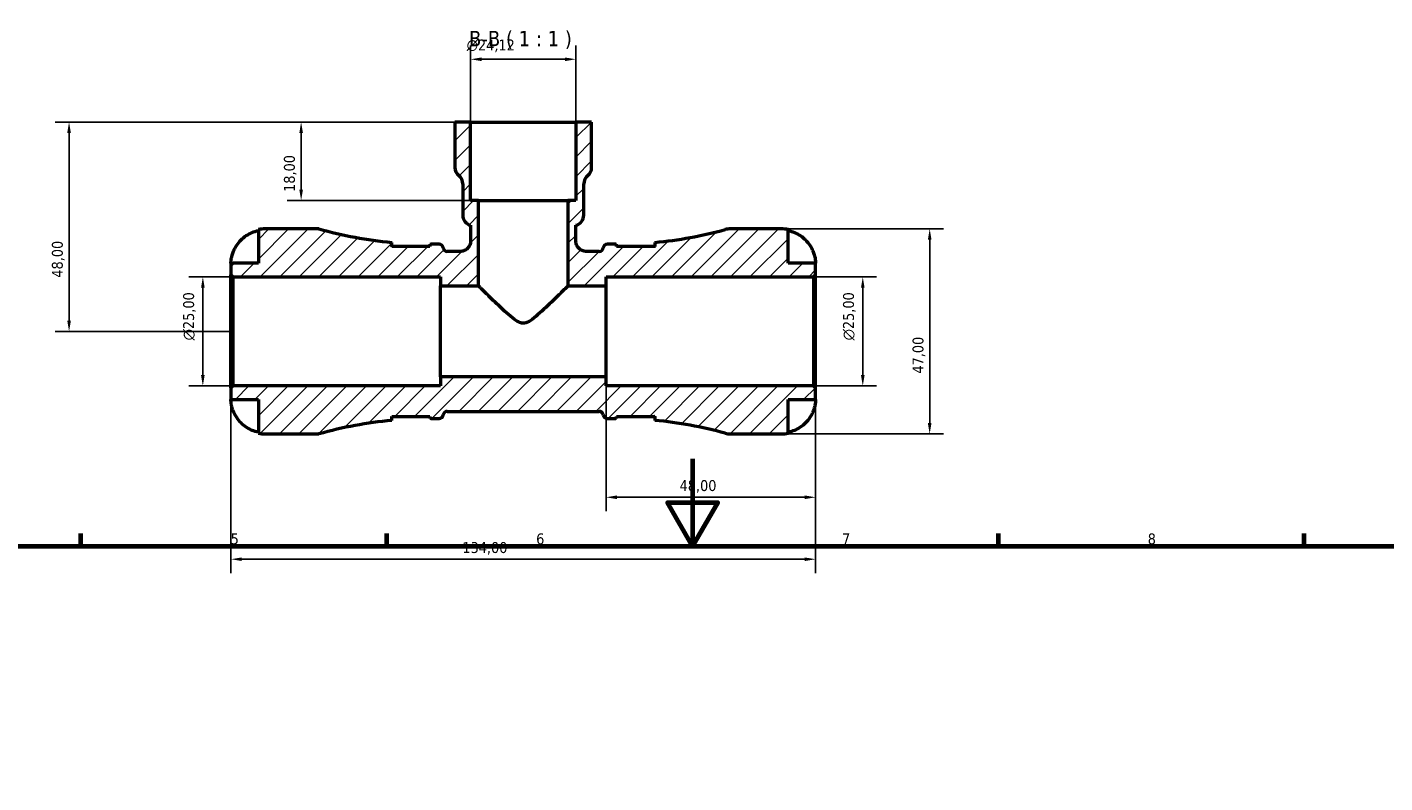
# Model space of a CAD drawing. Header units: millimetres. Extents: x 0 to 904, y 0 to 693.
# Tile 7 of 10: x 268 to 579, y 520 to 693. Entities that reach past the tile are written whole.
import ezdxf

# ---------------------------------------------------------------- set-up
doc = ezdxf.new("R2010")
doc.units = ezdxf.units.MM
for name, color, linetype, lineweight in [('Border (ISO)', 7, 'Continuous', 70), ('Dimension (ISO)', 7, 'Continuous', 25), ('Hatch (ISO)', 7, 'Continuous', 18), ('Symbol (ISO)', 7, 'Continuous', 25), ('Visible (ISO)', 7, 'Continuous', 50)]:
    doc.layers.add(name, color=color, linetype=linetype, lineweight=lineweight)
doc.styles.add('Label Text (ISO)', font='tahoma.ttf')
doc.styles.add('Note Text (ISO)', font='tahoma.ttf')
doc.dimstyles.new('Default (ISO)', dxfattribs={"dimtxt": 2.5, "dimasz": 2.5, "dimexe": 3.175, "dimexo": 0, "dimgap": 0.762, "dimtad": 1, "dimrnd": 1e-08, "dimzin": 0, "dimtxsty": 'Note Text (ISO)', "dimcen": 0.09, "dimdle": 10, "dimclrd": 256, "dimclre": 256, "dimclrt": 232, "dimazin": 0, "dimtfac": 1.40208, "dimtmove": 0, "dimatfit": 3, "dimfxl": 1, "dimtolj": 1, "dimtzin": 0, "dimlwd": -1, "dimlwe": -1, "dimarcsym": 0})

# ---------------------------------------------------------------- blocks, each defined once
blk = doc.blocks.new('Borders Default Border')
at = {"layer": 'Border (ISO)'}
for p, q in [((280.33, 574), (280.33, 576.9)), ((350.42, 574), (350.42, 576.9)), ((490.58, 574), (490.58, 576.9)), ((560.67, 574), (560.67, 576.9))]:
    blk.add_line(p, q, dxfattribs=at)
at = {"layer": 'Border (ISO)', "flags": 128}
for points in [[(420.5, 594), (420.5, 574), (414.73, 584), (426.27, 584), (420.5, 574)], [(20, 20), (20, 574), (821, 574), (821, 20), (20, 20)]]:
    blk.add_lwpolyline(points, dxfattribs=at)
at = {"layer": 'Border (ISO)', "color": 232, "true_color": 0xca0064, "char_height": 2.5, "attachment_point": 7, "style": 'Note Text (ISO)'}
for s, insert in [('5', (314.64, 574.35)), ('6', (384.66, 574.35)), ('7', (454.77, 574.4)), ('8', (524.81, 574.34))]:
    blk.add_mtext(s, dxfattribs=dict(at, insert=insert))
blk = doc.blocks.new('*D7')
at = {"layer": 'Defpoints', "color": 0, "transparency": 16777216}
for p in [(314.7, 610.23), (448.7, 610.23), (314.7, 570.98)]:
    blk.add_point(p, dxfattribs=at)
at = {"layer": 'Dimension (ISO)', "transparency": 16777216}
for p, q in [((314.7, 610.23), (314.7, 567.8)), ((448.7, 610.23), (448.7, 567.8)), ((446.2, 570.98), (317.2, 570.98))]:
    blk.add_line(p, q, dxfattribs=at)
for points in [[(317.2, 571.39), (317.2, 570.56), (314.7, 570.98)], [(446.2, 571.39), (446.2, 570.56), (448.7, 570.98)]]:
    blk.add_solid(points, dxfattribs=at)
at = {"layer": 'Dimension (ISO)', "color": 232, "true_color": 0xca0064, "transparency": 16777216, "insert": (367.75, 574.91), "char_height": 2.5, "attachment_point": 1, "style": 'Note Text (ISO)'}
blk.add_mtext('\\A1;134,00', dxfattribs=at)
blk = doc.blocks.new('*D8')
at = {"layer": 'Defpoints', "color": 0, "transparency": 16777216}
for p in [(400.7, 612.79), (448.7, 610.23), (400.7, 585.18)]:
    blk.add_point(p, dxfattribs=at)
at = {"layer": 'Dimension (ISO)', "transparency": 16777216}
for p, q in [((400.7, 612.79), (400.7, 582.01)), ((448.7, 610.23), (448.7, 582.01)), ((446.2, 585.18), (403.2, 585.18))]:
    blk.add_line(p, q, dxfattribs=at)
for points in [[(403.2, 585.6), (403.2, 584.76), (400.7, 585.18)], [(446.2, 585.6), (446.2, 584.76), (448.7, 585.18)]]:
    blk.add_solid(points, dxfattribs=at)
at = {"layer": 'Dimension (ISO)', "color": 232, "true_color": 0xca0064, "transparency": 16777216, "insert": (417.53, 589.12), "char_height": 2.5, "attachment_point": 1, "style": 'Note Text (ISO)'}
blk.add_mtext('\\A1;48,00', dxfattribs=at)
blk = doc.blocks.new('*D9')
at = {"layer": 'Defpoints', "color": 0, "transparency": 16777216}
for p in [(440.82, 646.7), (440.82, 599.7), (474.84, 599.7)]:
    blk.add_point(p, dxfattribs=at)
at = {"layer": 'Dimension (ISO)', "transparency": 16777216}
for p, q in [((440.82, 646.7), (478.01, 646.7)), ((474.84, 644.2), (474.84, 602.2)), ((440.82, 599.7), (478.01, 599.7))]:
    blk.add_line(p, q, dxfattribs=at)
for points in [[(474.42, 644.2), (475.26, 644.2), (474.84, 646.7)], [(474.42, 602.2), (475.26, 602.2), (474.84, 599.7)]]:
    blk.add_solid(points, dxfattribs=at)
at = {"layer": 'Dimension (ISO)', "color": 232, "true_color": 0xca0064, "transparency": 16777216, "insert": (470.91, 613.53), "char_height": 2.5, "attachment_point": 1, "rotation": 90, "style": 'Note Text (ISO)'}
blk.add_mtext('\\A1;47,00', dxfattribs=at)
blk = doc.blocks.new('*D10')
at = {"layer": 'Defpoints', "color": 0, "transparency": 16777216}
for p in [(448.23, 635.7), (459.51, 635.7), (448.23, 610.7)]:
    blk.add_point(p, dxfattribs=at)
at = {"layer": 'Dimension (ISO)', "transparency": 16777216}
for p, q in [((448.23, 635.7), (462.68, 635.7)), ((459.51, 613.2), (459.51, 633.2)), ((448.23, 610.7), (462.68, 610.7))]:
    blk.add_line(p, q, dxfattribs=at)
for points in [[(459.09, 633.2), (459.92, 633.2), (459.51, 635.7)], [(459.09, 613.2), (459.92, 613.2), (459.51, 610.7)]]:
    blk.add_solid(points, dxfattribs=at)
at = {"layer": 'Dimension (ISO)', "color": 232, "true_color": 0xca0064, "transparency": 16777216, "insert": (454.98, 621.15), "char_height": 2.5, "attachment_point": 1, "rotation": 90, "style": 'Note Text (ISO)'}
blk.add_mtext('\\A1;\\fAIGDT|b0|i0;\\H2.5000;\\ln\\fTahoma|b0|i0;\\H2.5000;25,00', dxfattribs=at)
blk = doc.blocks.new('*D11')
at = {"layer": 'Defpoints', "color": 0, "transparency": 16777216}
for p in [(308.27, 635.7), (315.17, 635.7), (315.17, 610.7)]:
    blk.add_point(p, dxfattribs=at)
at = {"layer": 'Dimension (ISO)', "transparency": 16777216}
for p, q in [((315.17, 635.7), (305.09, 635.7)), ((308.27, 613.2), (308.27, 633.2)), ((315.17, 610.7), (305.09, 610.7))]:
    blk.add_line(p, q, dxfattribs=at)
for points in [[(307.85, 633.2), (308.69, 633.2), (308.27, 635.7)], [(307.85, 613.2), (308.69, 613.2), (308.27, 610.7)]]:
    blk.add_solid(points, dxfattribs=at)
at = {"layer": 'Dimension (ISO)', "color": 232, "true_color": 0xca0064, "transparency": 16777216, "insert": (303.75, 621.15), "char_height": 2.5, "attachment_point": 1, "rotation": 90, "style": 'Note Text (ISO)'}
blk.add_mtext('\\A1;\\fAIGDT|b0|i0;\\H2.5000;\\ln\\fTahoma|b0|i0;\\H2.5000;25,00', dxfattribs=at)
blk = doc.blocks.new('*D12')
at = {"layer": 'Defpoints', "color": 0, "transparency": 16777216}
for p in [(369.64, 685.59), (369.64, 671.2), (393.76, 671.2)]:
    blk.add_point(p, dxfattribs=at)
at = {"layer": 'Dimension (ISO)', "transparency": 16777216}
for p, q in [((369.64, 671.2), (369.64, 688.76)), ((393.76, 671.2), (393.76, 688.76)), ((391.26, 685.59), (372.14, 685.59))]:
    blk.add_line(p, q, dxfattribs=at)
for points in [[(372.14, 686), (372.14, 685.17), (369.64, 685.59)], [(391.26, 686), (391.26, 685.17), (393.76, 685.59)]]:
    blk.add_solid(points, dxfattribs=at)
at = {"layer": 'Dimension (ISO)', "color": 232, "true_color": 0xca0064, "transparency": 16777216, "insert": (368.73, 690.11), "char_height": 2.5, "attachment_point": 1, "style": 'Note Text (ISO)'}
blk.add_mtext('\\A1;\\fAIGDT|b0|i0;\\H2.5000;\\ln\\fTahoma|b0|i0;\\H2.5000;24,12', dxfattribs=at)
blk = doc.blocks.new('*D13')
at = {"layer": 'Defpoints', "color": 0, "transparency": 16777216}
for p in [(369.64, 671.2), (277.61, 623.2), (314.7, 623.2)]:
    blk.add_point(p, dxfattribs=at)
at = {"layer": 'Dimension (ISO)', "transparency": 16777216}
for p, q in [((369.64, 671.2), (274.43, 671.2)), ((277.61, 668.7), (277.61, 625.7)), ((314.7, 623.2), (274.43, 623.2))]:
    blk.add_line(p, q, dxfattribs=at)
for points in [[(277.19, 668.7), (278.03, 668.7), (277.61, 671.2)], [(277.19, 625.7), (278.03, 625.7), (277.61, 623.2)]]:
    blk.add_solid(points, dxfattribs=at)
at = {"layer": 'Dimension (ISO)', "color": 232, "true_color": 0xca0064, "transparency": 16777216, "insert": (273.67, 635.53), "char_height": 2.5, "attachment_point": 1, "rotation": 90, "style": 'Note Text (ISO)'}
blk.add_mtext('\\A1;48,00', dxfattribs=at)
blk = doc.blocks.new('*D14')
at = {"layer": 'Defpoints', "color": 0, "transparency": 16777216}
for p in [(369.64, 671.2), (330.79, 653.2), (371.45, 653.2)]:
    blk.add_point(p, dxfattribs=at)
at = {"layer": 'Dimension (ISO)', "transparency": 16777216}
for p, q in [((369.64, 671.2), (327.62, 671.2)), ((330.79, 668.7), (330.79, 655.7)), ((371.45, 653.2), (327.62, 653.2))]:
    blk.add_line(p, q, dxfattribs=at)
for points in [[(330.38, 668.7), (331.21, 668.7), (330.79, 671.2)], [(330.38, 655.7), (331.21, 655.7), (330.79, 653.2)]]:
    blk.add_solid(points, dxfattribs=at)
at = {"layer": 'Dimension (ISO)', "color": 232, "true_color": 0xca0064, "transparency": 16777216, "insert": (326.85, 655.19), "char_height": 2.5, "attachment_point": 1, "rotation": 90, "style": 'Note Text (ISO)'}
blk.add_mtext('\\A1;18,00', dxfattribs=at)

msp = doc.modelspace()

# ---------------------------------------------------------------- hatches: boundary and pattern name
at = {"layer": 'Hatch (ISO)'}
h = msp.add_hatch(dxfattribs=at)
h.set_pattern_fill('ANSI31', color=256, scale=25.4, style=0)
h.set_pattern_definition([(45, (0, 0), (-2.245064, 2.245064), [])])
edge = h.paths.add_edge_path()
edge.add_line((314.7, 636.173), (315.17, 635.703))
edge.add_line((315.17, 635.703), (362.7, 635.703))
edge.add_line((362.7, 635.703), (362.7, 633.62))
edge.add_line((362.7, 633.62), (371.45, 633.62))
edge.add_line((371.45, 633.62), (371.45, 653.203))
edge.add_line((371.45, 653.203), (369.641, 653.203))
edge.add_line((369.641, 653.203), (369.641, 671.203))
edge.add_line((369.641, 671.203), (366.024, 671.203))
edge.add_line((366.024, 671.203), (366.024, 660.799))
edge.add_ellipse((368.435, 660.799), major_axis=(-2.412, 0), ratio=1, start_angle=0, end_angle=51.31781)
edge.add_ellipse((365.421, 657.033), major_axis=(1.507, 1.883), ratio=1, start_angle=308.68219, end_angle=360, ccw=False)
edge.add_line((367.832, 657.033), (367.832, 649.869))
edge.add_ellipse((370.244, 649.869), major_axis=(-2.412, 0), ratio=1, start_angle=0, end_angle=75.52249)
edge.add_line((369.641, 647.533), (369.641, 643.945))
edge.add_spline(control_points=[(369.641, 643.945), (369.641, 643.783), (369.625, 643.622), (369.56, 643.304), (369.512, 643.149), (369.325, 642.711), (369.147, 642.449), (368.7, 642.008), (368.436, 641.833), (367.854, 641.595), (367.543, 641.533), (367.229, 641.533)], knot_values=[-0.3797979, -0.3797979, -0.3797979, -0.3797979, -0.3312166, -0.3312166, -0.2826352, -0.2826352, -0.1884235, -0.1884235, -0.0942117, -0.0942117, 0, 0, 0, 0], degree=3, periodic=0)
edge.add_line((367.229, 641.533), (364.295, 641.533))
edge.add_ellipse((364.295, 642.473), major_axis=(0, -0.94), ratio=1, start_angle=277.18076, end_angle=360, ccw=False)
edge.add_ellipse((362.43, 642.238), major_axis=(0.933, 0.118), ratio=1, start_angle=0, end_angle=82.81924)
edge.add_line((362.43, 643.178), (360.49, 643.178))
edge.add_ellipse((360.49, 738.118), major_axis=(0, -94.939), ratio=1, start_angle=359.88986, end_angle=360, ccw=False)
edge.add_line((360.307, 643.179), (360.307, 642.678))
edge.add_line((360.307, 642.678), (351.557, 642.678))
edge.add_line((351.557, 642.678), (351.557, 643.6))
edge.add_ellipse((360.49, 738.118), major_axis=(-8.932, -94.518), ratio=1, start_angle=349.73674, end_angle=360, ccw=False)
edge.add_line((334.86, 646.703), (322.575, 646.703))
edge.add_ellipse((322.575, 638.828), major_axis=(0, 7.875), ratio=1, start_angle=0, end_angle=11.53696)
edge.add_line((321, 646.544), (321, 638.828))
edge.add_line((321, 638.828), (314.7, 638.828))
edge.add_line((314.7, 638.828), (314.7, 636.173))
edge = h.paths.add_edge_path()
edge.add_ellipse((429.178, 604.403), major_axis=(-1.239, -4.534), ratio=1, start_angle=0, end_angle=15.28588)
edge.add_line((429.178, 599.703), (440.825, 599.703))
edge.add_ellipse((440.825, 607.578), major_axis=(0, -7.875), ratio=1, start_angle=0, end_angle=11.53696)
edge.add_line((442.4, 599.863), (442.4, 607.578))
edge.add_line((442.4, 607.578), (448.7, 607.578))
edge.add_line((448.7, 607.578), (448.7, 610.233))
edge.add_line((448.7, 610.233), (448.23, 610.703))
edge.add_line((448.23, 610.703), (400.7, 610.703))
edge.add_line((400.7, 610.703), (400.7, 612.787))
edge.add_line((400.7, 612.787), (362.7, 612.787))
edge.add_line((362.7, 612.787), (362.7, 610.703))
edge.add_line((362.7, 610.703), (315.17, 610.703))
edge.add_line((315.17, 610.703), (314.7, 610.233))
edge.add_line((314.7, 610.233), (314.7, 607.578))
edge.add_line((314.7, 607.578), (321, 607.578))
edge.add_line((321, 607.578), (321, 599.863))
edge.add_ellipse((322.575, 607.578), major_axis=(-1.575, -7.716), ratio=1, start_angle=0, end_angle=11.53696)
edge.add_line((322.575, 599.703), (334.86, 599.703))
edge.add_ellipse((360.49, 508.289), major_axis=(-25.63, 91.414), ratio=1, start_angle=349.73674, end_angle=360, ccw=False)
edge.add_line((351.557, 602.807), (351.557, 603.728))
edge.add_line((351.557, 603.728), (360.307, 603.728))
edge.add_line((360.307, 603.728), (360.307, 603.228))
edge.add_ellipse((360.49, 508.289), major_axis=(-0.183, 94.939), ratio=1, start_angle=359.88986, end_angle=360, ccw=False)
edge.add_line((360.49, 603.228), (362.43, 603.228))
edge.add_ellipse((362.43, 604.168), major_axis=(0, -0.94), ratio=1, start_angle=0, end_angle=82.81924)
edge.add_ellipse((364.295, 603.933), major_axis=(-0.933, 0.118), ratio=1, start_angle=277.18076, end_angle=360, ccw=False)
edge.add_line((364.295, 604.873), (399.104, 604.873))
edge.add_ellipse((399.104, 603.933), major_axis=(0, 0.94), ratio=1, start_angle=277.18076, end_angle=360, ccw=False)
edge.add_ellipse((400.97, 604.168), major_axis=(-0.933, -0.118), ratio=1, start_angle=0, end_angle=82.81924)
edge.add_line((400.97, 603.228), (402.91, 603.228))
edge.add_ellipse((402.91, 508.289), major_axis=(0, 94.939), ratio=1, start_angle=359.88986, end_angle=360, ccw=False)
edge.add_line((403.092, 603.228), (403.092, 603.728))
edge.add_line((403.092, 603.728), (411.842, 603.728))
edge.add_line((411.842, 603.728), (411.842, 602.807))
edge.add_ellipse((402.91, 508.289), major_axis=(8.932, 94.518), ratio=1, start_angle=350.11286, end_angle=360, ccw=False)
edge = h.paths.add_edge_path()
edge.add_ellipse((429.178, 642.003), major_axis=(0, 4.7), ratio=1, start_angle=0, end_angle=15.28588)
edge.add_ellipse((402.91, 738.118), major_axis=(25.029, -91.581), ratio=1, start_angle=350.11286, end_angle=360, ccw=False)
edge.add_line((411.842, 643.6), (411.842, 642.678))
edge.add_line((411.842, 642.678), (403.092, 642.678))
edge.add_line((403.092, 642.678), (403.092, 643.179))
edge.add_ellipse((402.91, 738.118), major_axis=(0.183, -94.939), ratio=1, start_angle=359.88986, end_angle=360, ccw=False)
edge.add_line((402.91, 643.178), (400.97, 643.178))
edge.add_ellipse((400.97, 642.238), major_axis=(0, 0.94), ratio=1, start_angle=0, end_angle=82.81924)
edge.add_ellipse((399.104, 642.473), major_axis=(0.933, -0.118), ratio=1, start_angle=277.18076, end_angle=360, ccw=False)
edge.add_line((399.104, 641.533), (396.17, 641.533))
edge.add_spline(control_points=[(396.17, 641.533), (396.008, 641.533), (395.846, 641.55), (395.529, 641.615), (395.374, 641.663), (394.936, 641.849), (394.674, 642.028), (394.233, 642.475), (394.058, 642.739), (393.819, 643.32), (393.758, 643.631), (393.758, 643.945)], knot_values=[-0.3797979, -0.3797979, -0.3797979, -0.3797979, -0.3312166, -0.3312166, -0.2826352, -0.2826352, -0.1884235, -0.1884235, -0.0942117, -0.0942117, 0, 0, 0, 0], degree=3, periodic=0)
edge.add_line((393.758, 643.945), (393.758, 647.533))
edge.add_ellipse((393.155, 649.869), major_axis=(0.603, -2.335), ratio=1, start_angle=0, end_angle=75.52249)
edge.add_line((395.567, 649.869), (395.567, 657.033))
edge.add_ellipse((397.979, 657.033), major_axis=(-2.412, 0), ratio=1, start_angle=308.68219, end_angle=360, ccw=False)
edge.add_ellipse((394.964, 660.799), major_axis=(1.507, -1.883), ratio=1, start_angle=0, end_angle=51.31781)
edge.add_line((397.376, 660.799), (397.376, 671.203))
edge.add_line((397.376, 671.203), (393.758, 671.203))
edge.add_line((393.758, 671.203), (393.758, 653.203))
edge.add_line((393.758, 653.203), (391.949, 653.203))
edge.add_line((391.949, 653.203), (391.949, 633.62))
edge.add_line((391.949, 633.62), (400.7, 633.62))
edge.add_line((400.7, 633.62), (400.7, 635.703))
edge.add_line((400.7, 635.703), (448.23, 635.703))
edge.add_line((448.23, 635.703), (448.7, 636.173))
edge.add_line((448.7, 636.173), (448.7, 638.828))
edge.add_line((448.7, 638.828), (442.4, 638.828))
edge.add_line((442.4, 638.828), (442.4, 646.544))
edge.add_ellipse((440.825, 638.828), major_axis=(1.575, 7.716), ratio=1, start_angle=0, end_angle=11.53696)
edge.add_line((440.825, 646.703), (429.178, 646.703))

# ---------------------------------------------------------------- linework, layer by layer
at = {"layer": 'Visible (ISO)'}
for p, q in [((369.641, 671.203), (366.024, 671.203)), ((366.024, 671.203), (366.024, 660.799)), ((369.641, 653.203), (369.641, 671.203)), ((369.641, 671.203), (393.758, 671.203)), ((397.376, 671.203), (393.758, 671.203)), ((393.758, 671.203), (393.758, 653.203)), ((397.376, 660.799), (397.376, 671.203)), ((367.832, 657.033), (367.832, 649.869)), ((395.567, 649.869), (395.567, 657.033)), ((371.45, 653.203), (369.641, 653.203)), ((371.45, 633.62), (371.45, 653.203)), ((371.45, 653.203), (391.949, 653.203)), ((393.758, 653.203), (391.949, 653.203)), ((391.949, 653.203), (391.949, 633.62)), ((369.641, 647.533), (369.641, 643.945)), ((393.758, 643.945), (393.758, 647.533)), ((321, 646.544), (321, 638.828)), ((334.86, 646.703), (322.575, 646.703)), ((440.825, 646.703), (429.178, 646.703)), ((442.4, 638.828), (442.4, 646.544)), ((351.557, 642.678), (351.557, 643.6)), ((360.307, 642.678), (351.557, 642.678)), ((360.307, 643.179), (360.307, 642.678)), ((362.43, 643.178), (360.49, 643.178)), ((367.229, 641.533), (364.295, 641.533)), ((399.104, 641.533), (396.17, 641.533)), ((402.91, 643.178), (400.97, 643.178)), ((403.092, 642.678), (403.092, 643.179)), ((411.842, 642.678), (403.092, 642.678)), ((411.842, 643.6), (411.842, 642.678)), ((321, 638.828), (314.7, 638.828)), ((314.7, 638.828), (314.7, 636.173)), ((448.7, 638.828), (442.4, 638.828)), ((448.7, 636.173), (448.7, 638.828)), ((314.7, 636.173), (315.17, 635.703)), ((314.7, 610.233), (314.7, 636.173)), ((315.17, 635.703), (362.7, 635.703)), ((315.17, 635.703), (315.17, 610.703)), ((362.7, 635.703), (362.7, 633.62)), ((400.7, 633.62), (400.7, 635.703)), ((400.7, 635.703), (448.23, 635.703)), ((448.23, 635.703), (448.7, 636.173)), ((448.23, 635.703), (448.23, 610.703)), ((448.7, 610.233), (448.7, 636.173)), ((362.7, 633.62), (371.45, 633.62)), ((362.7, 612.787), (362.7, 633.62)), ((391.949, 633.62), (400.7, 633.62)), ((400.7, 612.787), (400.7, 633.62)), ((315.17, 610.703), (314.7, 610.233)), ((314.7, 610.233), (314.7, 607.578)), ((362.7, 610.703), (315.17, 610.703)), ((400.7, 612.787), (362.7, 612.787)), ((362.7, 612.787), (362.7, 610.703)), ((400.7, 610.703), (400.7, 612.787)), ((448.23, 610.703), (400.7, 610.703)), ((448.7, 610.233), (448.23, 610.703)), ((448.7, 607.578), (448.7, 610.233)), ((314.7, 607.578), (321, 607.578)), ((321, 607.578), (321, 599.863)), ((442.4, 599.863), (442.4, 607.578)), ((442.4, 607.578), (448.7, 607.578)), ((351.557, 602.807), (351.557, 603.728)), ((351.557, 603.728), (360.307, 603.728)), ((360.307, 603.728), (360.307, 603.228)), ((364.295, 604.873), (399.104, 604.873)), ((403.092, 603.228), (403.092, 603.728)), ((403.092, 603.728), (411.842, 603.728)), ((411.842, 603.728), (411.842, 602.807)), ((360.49, 603.228), (362.43, 603.228)), ((400.97, 603.228), (402.91, 603.228)), ((322.575, 599.703), (334.86, 599.703)), ((429.178, 599.703), (440.825, 599.703))]:
    msp.add_line(p, q, dxfattribs=at)
for centre, radius, start, end in [((368.435, 660.799), 2.412, 180, 231.31781), ((394.964, 660.799), 2.412, 308.68219, 0), ((365.421, 657.033), 2.412, 0, 51.31781), ((397.979, 657.033), 2.412, 128.68219, 180), ((370.244, 649.869), 2.412, 180, 255.52249), ((393.155, 649.869), 2.412, 284.47751, 0), ((322.575, 638.828), 7.875, 90, 101.53696), ((360.49, 738.118), 94.939, 254.33801, 264.60126), ((402.91, 738.118), 94.939, 275.39874, 285.28588), ((429.178, 642.003), 4.7, 90, 105.28588), ((440.825, 638.828), 7.875, 78.46304, 90), ((360.49, 738.118), 94.939, 269.88986, 270), ((362.43, 642.238), 0.94, 7.18076, 90), ((364.295, 642.473), 0.94, 187.18076, 270), ((399.104, 642.473), 0.94, 270, 352.81924), ((400.97, 642.238), 0.94, 90, 172.81924), ((402.91, 738.118), 94.939, 270, 270.11014), ((362.43, 604.168), 0.94, 270, 352.81924), ((364.295, 603.933), 0.94, 90, 172.81924), ((399.104, 603.933), 0.94, 7.18076, 90), ((400.97, 604.168), 0.94, 187.18076, 270), ((360.49, 508.289), 94.939, 95.39874, 105.66199), ((360.49, 508.289), 94.939, 90, 90.11014), ((402.91, 508.289), 94.939, 89.88986, 90), ((402.91, 508.289), 94.939, 74.71412, 84.60126), ((322.575, 607.578), 7.875, 258.46304, 270), ((429.178, 604.403), 4.7, 254.71412, 270), ((440.825, 607.578), 7.875, 270, 281.53696)]:
    msp.add_arc(centre, radius, start, end, dxfattribs=at)
for points, knots in [([(315.477, 641.978), (315.635, 642.312), (315.824, 642.648), (316.332, 643.415), (316.675, 643.829), (317.364, 644.522), (317.772, 644.864), (318.653, 645.456), (319.124, 645.705), (320.007, 646.072), (320.498, 646.227), (321, 646.331)], [3.89239507, 3.89239507, 3.89239507, 3.89239507, 3.99831093, 3.99831093, 4.14541915, 4.14541915, 4.2913159, 4.2913159, 4.43721264, 4.43721264, 4.57824766, 4.57824766, 4.57824766, 4.57824766]), ([(442.4, 646.331), (442.902, 646.227), (443.392, 646.072), (444.275, 645.705), (444.747, 645.456), (445.627, 644.864), (446.035, 644.522), (446.724, 643.829), (447.067, 643.415), (447.575, 642.648), (447.764, 642.312), (447.922, 641.978)], [0.14941001, 0.14941001, 0.14941001, 0.14941001, 0.29044502, 0.29044502, 0.43634177, 0.43634177, 0.58223851, 0.58223851, 0.72934673, 0.72934673, 0.83526259, 0.83526259, 0.83526259, 0.83526259]), ([(314.7, 638.828), (314.7, 638.828), (314.699, 638.858), (314.701, 638.982), (314.704, 639.082), (314.726, 639.408), (314.753, 639.668), (314.851, 640.187), (314.904, 640.415), (315.018, 640.811), (315.069, 640.97), (315.179, 641.28), (315.237, 641.431), (315.356, 641.714), (315.415, 641.847), (315.477, 641.978)], [0, 0, 0, 0, 0.07514839, 0.07514839, 0.15775683, 0.15775683, 0.27887104, 0.27887104, 0.36056434, 0.36056434, 0.41315921, 0.41315921, 0.46174689, 0.46174689, 0.50485698, 0.50485698, 0.50485698, 0.50485698]), ([(351.557, 642.844), (351.557, 642.806), (351.563, 642.766), (351.58, 642.709), (351.586, 642.694), (351.592, 642.678)], [-1.539390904, -1.539390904, -1.539390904, -1.539390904, -1.497113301, -1.497113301, -1.481810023, -1.481810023, -1.481810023, -1.481810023]), ([(369.641, 643.945), (369.641, 643.783), (369.625, 643.622), (369.56, 643.304), (369.512, 643.149), (369.325, 642.711), (369.147, 642.449), (368.7, 642.008), (368.436, 641.833), (367.854, 641.595), (367.543, 641.533), (367.229, 641.533)], [-0.37979793, -0.37979793, -0.37979793, -0.37979793, -0.33121656, -0.33121656, -0.28263518, -0.28263518, -0.18842346, -0.18842346, -0.09421173, -0.09421173, 0, 0, 0, 0]), ([(396.17, 641.533), (396.008, 641.533), (395.846, 641.55), (395.529, 641.615), (395.374, 641.663), (394.936, 641.849), (394.674, 642.028), (394.233, 642.475), (394.058, 642.739), (393.819, 643.32), (393.758, 643.631), (393.758, 643.945)], [-0.37979793, -0.37979793, -0.37979793, -0.37979793, -0.33121656, -0.33121656, -0.28263518, -0.28263518, -0.18842346, -0.18842346, -0.09421173, -0.09421173, 0, 0, 0, 0]), ([(447.922, 641.978), (447.928, 641.966), (447.934, 641.954), (448.019, 641.772), (448.093, 641.601), (448.219, 641.281), (448.274, 641.133), (448.382, 640.81), (448.433, 640.637), (448.55, 640.187), (448.601, 639.926), (448.673, 639.433), (448.688, 639.22), (448.701, 638.911), (448.7, 638.828), (448.7, 638.828)], [-0.51072287, -0.51072287, -0.51072287, -0.51072287, -0.50653573, -0.50653573, -0.4498196, -0.4498196, -0.40070764, -0.40070764, -0.34173664, -0.34173664, -0.24159774, -0.24159774, -0.12498377, -0.12498377, 0, 0, 0, 0]), ([(381.7, 625.061), (381.265, 625.061), (380.922, 625.198), (380.273, 625.529), (379.972, 625.732), (379.066, 626.4), (378.475, 626.916), (376.669, 628.541), (375.466, 629.703), (373.63, 631.481), (372.848, 632.247), (372.029, 633.051), (371.813, 633.263), (371.524, 633.548), (371.45, 633.62), (371.45, 633.62)], [0, 0, 0, 0, 0.1303279, 0.1303279, 0.2606557, 0.2606557, 0.5213114, 0.5213114, 1.0426229, 1.0426229, 1.4651075, 1.4651075, 1.6763498, 1.6763498, 1.887592, 1.887592, 1.887592, 1.887592]), ([(391.949, 633.62), (391.949, 633.62), (391.876, 633.548), (391.586, 633.263), (391.37, 633.051), (390.551, 632.247), (389.769, 631.481), (387.934, 629.703), (386.731, 628.541), (384.925, 626.916), (384.333, 626.4), (383.427, 625.732), (383.126, 625.529), (382.477, 625.198), (382.134, 625.061), (381.7, 625.061)], [5.6627761, 5.6627761, 5.6627761, 5.6627761, 5.8740184, 5.8740184, 6.0852607, 6.0852607, 6.5077453, 6.5077453, 7.0290567, 7.0290567, 7.2897124, 7.2897124, 7.4200403, 7.4200403, 7.5503682, 7.5503682, 7.5503682, 7.5503682]), ([(315.477, 604.428), (315.415, 604.559), (315.356, 604.692), (315.22, 605.017), (315.148, 605.21), (315.016, 605.599), (314.959, 605.793), (314.845, 606.242), (314.798, 606.484), (314.727, 606.968), (314.711, 607.185), (314.698, 607.496), (314.7, 607.578), (314.7, 607.578)], [-0.50816407, -0.50816407, -0.50816407, -0.50816407, -0.46460526, -0.46460526, -0.40154747, -0.40154747, -0.3356183, -0.3356183, -0.24286964, -0.24286964, -0.12490659, -0.12490659, 0, 0, 0, 0]), ([(448.7, 607.578), (448.7, 607.578), (448.7, 607.556), (448.699, 607.462), (448.697, 607.388), (448.683, 607.118), (448.663, 606.876), (448.578, 606.365), (448.528, 606.128), (448.41, 605.69), (448.351, 605.5), (448.215, 605.11), (448.137, 604.912), (448.01, 604.619), (447.967, 604.524), (447.922, 604.428)], [-2.17667965, -2.17667965, -2.17667965, -2.17667965, -2.11086653, -2.11086653, -2.04055216, -2.04055216, -1.91738302, -1.91738302, -1.82942275, -1.82942275, -1.76558177, -1.76558177, -1.70117883, -1.70117883, -1.66961913, -1.66961913, -1.66961913, -1.66961913]), ([(321, 600.076), (320.498, 600.18), (320.007, 600.335), (319.124, 600.702), (318.653, 600.951), (317.772, 601.543), (317.364, 601.885), (316.675, 602.578), (316.332, 602.992), (315.824, 603.759), (315.635, 604.095), (315.477, 604.428)], [0.14941001, 0.14941001, 0.14941001, 0.14941001, 0.29044502, 0.29044502, 0.43634177, 0.43634177, 0.58223851, 0.58223851, 0.72934673, 0.72934673, 0.83526259, 0.83526259, 0.83526259, 0.83526259]), ([(411.842, 603.563), (411.842, 603.601), (411.836, 603.642), (411.818, 603.699), (411.813, 603.714), (411.807, 603.728)], [-1.536164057, -1.536164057, -1.536164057, -1.536164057, -1.493154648, -1.493154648, -1.478582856, -1.478582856, -1.478582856, -1.478582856]), ([(447.922, 604.428), (447.764, 604.095), (447.575, 603.759), (447.067, 602.992), (446.724, 602.578), (446.035, 601.885), (445.627, 601.543), (444.747, 600.951), (444.275, 600.702), (443.392, 600.335), (442.902, 600.18), (442.4, 600.076)], [3.89239507, 3.89239507, 3.89239507, 3.89239507, 3.99831093, 3.99831093, 4.14541915, 4.14541915, 4.2913159, 4.2913159, 4.43721264, 4.43721264, 4.57824766, 4.57824766, 4.57824766, 4.57824766])]:
    msp.add_open_spline(points, degree=3, knots=knots, dxfattribs=at)
for points in [[(411.807, 642.678), (411.83, 642.737), (411.842, 642.792), (411.842, 642.844)], [(351.592, 603.728), (351.569, 603.67), (351.557, 603.615), (351.557, 603.563)]]:
    msp.add_open_spline(points, degree=3, dxfattribs=at)

# ---------------------------------------------------------------- block references
msp.add_blockref('Borders Default Border', (0, 0))

# ---------------------------------------------------------------- texts
at = {"layer": 'Symbol (ISO)', "insert": (369.26, 687.953), "char_height": 3.5, "attachment_point": 7, "style": 'Label Text (ISO)'}
msp.add_mtext('B-B ( 1 : 1 )', dxfattribs=at)

# ---------------------------------------------------------------- dimensions: what is measured, and where the dimension line sits
at = {"layer": 'Dimension (ISO)'}
for base, p1, p2, angle, picture, middle in [((369.641, 685.587), (393.758, 671.203), (369.641, 671.203), 180, '*D12', (374.282, 685.587)), ((308.269, 635.703), (315.17, 610.703), (315.17, 635.703), 90, '*D11', (308.269, 626.703)), ((459.507, 635.703), (448.23, 610.703), (448.23, 635.703), 90, '*D10', (459.507, 626.703))]:
    dim = msp.add_linear_dim(base=base, p1=p1, p2=p2, angle=angle, text='\\fAIGDT|b0|i0;\\H2.5000;\\ln\\fTahoma|b0|i0;\\H2.5000;<>', dimstyle='Default (ISO)', override={"dimdec": 2, "dimtp": 0, "dimtm": 0, "dimtdec": 2, "dimtofl": 0, "dimatfit": 1}, dxfattribs=at)
    dim.commit()
    dim.dimension.update_dxf_attribs({"geometry": picture, "text_midpoint": middle, "dimtype": 160})
for base, p1, p2, angle, picture, middle in [((277.61, 623.203), (369.641, 671.203), (314.7, 623.203), 90, '*D13', (277.61, 639.703)), ((330.793, 653.203), (369.641, 671.203), (371.45, 653.203), 90, '*D14', (330.793, 659.203)), ((474.84, 599.703), (440.825, 646.703), (440.825, 599.703), 90, '*D9', (474.84, 617.703)), ((314.7, 570.977), (448.7, 610.233), (314.7, 610.233), 180, '*D7', (372.7, 570.977)), ((400.7, 585.181), (448.7, 610.233), (400.7, 612.787), 180, '*D8', (421.7, 585.181))]:
    dim = msp.add_linear_dim(base=base, p1=p1, p2=p2, angle=angle, dimstyle='Default (ISO)', override={"dimdec": 2, "dimtp": 0, "dimtm": 0, "dimtdec": 2, "dimtofl": 0, "dimatfit": 1}, dxfattribs=at)
    dim.commit()
    dim.dimension.update_dxf_attribs({"geometry": picture, "text_midpoint": middle, "dimtype": 160})

doc.saveas('drawing.dxf')
